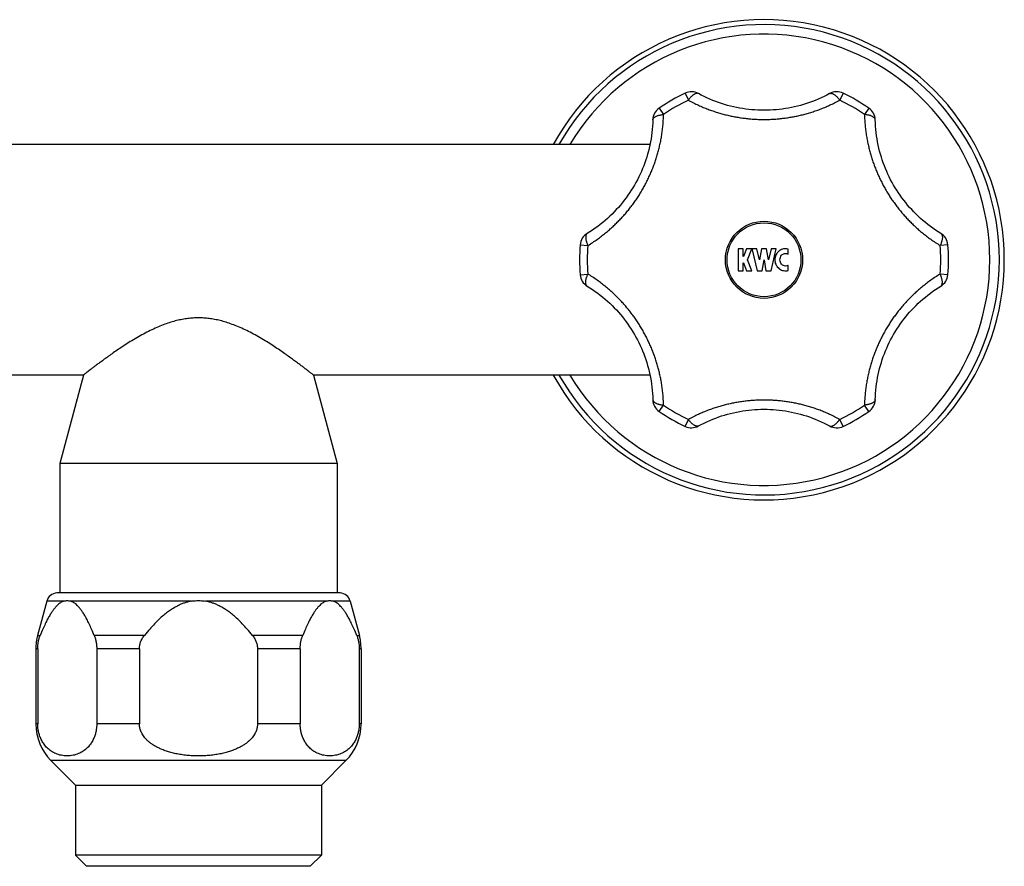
# Model space of a CAD drawing. Header units: millimetres. Extents: x 1367 to 1673, y 818 to 1077.
# Tile 10 of 13: x 1424 to 1491, y 1020 to 1077. Entities that reach past the tile are written whole.
import ezdxf

# ---------------------------------------------------------------- set-up
doc = ezdxf.new("R2010")
doc.units = ezdxf.units.MM
doc.header["$LTSCALE"] = 30.734
doc.layers.get('0').update_dxf_attribs({"linetype": 'CONTINUOUS'})

msp = doc.modelspace()

# ---------------------------------------------------------------- linework, layer by layer
at = {"color": 9, "linetype": 'CONTINUOUS'}
for p, q in [((1468.993, 1072.482), (1469.217, 1072.01)), ((1479.679, 1072.482), (1479.455, 1072.01)), ((1467.245, 1071.472), (1467.541, 1071.043)), ((1481.428, 1071.472), (1481.131, 1071.043)), ((1461.902, 1062.218), (1462.422, 1062.176)), ((1486.771, 1062.218), (1486.25, 1062.176)), ((1461.902, 1060.199), (1462.422, 1060.241)), ((1486.771, 1060.199), (1486.25, 1060.241)), ((1467.245, 1050.945), (1467.541, 1051.374)), ((1481.428, 1050.945), (1481.131, 1051.374)), ((1468.993, 1049.935), (1469.217, 1050.407)), ((1479.679, 1049.935), (1479.455, 1050.407)), ((1426.97, 1038.104), (1425.825, 1038.104)), ((1435.608, 1038.104), (1427.449, 1038.104)), ((1444.724, 1038.104), (1436.565, 1038.104)), ((1446.347, 1038.104), (1445.202, 1038.104)), ((1425.205, 1035.791), (1425.384, 1035.791)), ((1432.435, 1035.791), (1429.035, 1035.791)), ((1443.138, 1035.791), (1439.737, 1035.791)), ((1446.788, 1035.791), (1446.967, 1035.791)), ((1425.213, 1034.885), (1425.086, 1034.885)), ((1432.094, 1034.885), (1429.206, 1034.885)), ((1442.967, 1034.885), (1440.078, 1034.885)), ((1447.086, 1034.885), (1446.959, 1034.885)), ((1425.213, 1029.796), (1425.086, 1029.796)), ((1432.094, 1029.796), (1429.206, 1029.796)), ((1442.967, 1029.796), (1440.078, 1029.796)), ((1447.086, 1029.796), (1446.959, 1029.796)), ((1446.061, 1027.321), (1426.111, 1027.321))]:
    msp.add_line(p, q, dxfattribs=at)
at = {"color": 7, "linetype": 'CONTINUOUS'}
for p, q in [((1466.621, 1069.008), (1405.551, 1069.008)), ((1472.922, 1061.958), (1472.579, 1061.958)), ((1472.579, 1061.958), (1472.579, 1060.458)), ((1472.922, 1061.423), (1472.922, 1061.958)), ((1473.153, 1061.958), (1472.939, 1061.423)), ((1473.522, 1061.958), (1473.153, 1061.958)), ((1473.222, 1061.208), (1473.522, 1061.958)), ((1473.859, 1061.958), (1473.525, 1061.958)), ((1473.525, 1061.958), (1473.525, 1061.883)), ((1473.525, 1061.883), (1473.865, 1060.458)), ((1474.037, 1061.213), (1473.859, 1061.958)), ((1474.165, 1061.958), (1474.037, 1061.213)), ((1474.508, 1061.958), (1474.165, 1061.958)), ((1474.635, 1061.213), (1474.508, 1061.958)), ((1474.813, 1061.958), (1474.635, 1061.213)), ((1474.808, 1060.458), (1475.166, 1061.958)), ((1475.166, 1061.958), (1474.813, 1061.958)), ((1475.968, 1061.592), (1475.968, 1061.937)), ((1472.939, 1061.423), (1472.922, 1061.423)), ((1472.922, 1060.994), (1472.939, 1060.994)), ((1472.922, 1060.458), (1472.922, 1060.994)), ((1472.939, 1060.994), (1473.153, 1060.458)), ((1473.522, 1060.458), (1473.222, 1061.208)), ((1474.208, 1060.458), (1474.336, 1061.208)), ((1474.336, 1061.208), (1474.465, 1060.458)), ((1475.968, 1060.48), (1475.968, 1060.825)), ((1472.579, 1060.458), (1472.922, 1060.458)), ((1473.153, 1060.458), (1473.522, 1060.458)), ((1473.865, 1060.458), (1474.208, 1060.458)), ((1474.465, 1060.458), (1474.808, 1060.458)), ((1428.313, 1053.408), (1405.551, 1053.408)), ((1428.313, 1053.408), (1426.711, 1047.429)), ((1466.621, 1053.408), (1443.859, 1053.408)), ((1443.859, 1053.408), (1445.461, 1047.429)), ((1426.711, 1047.429), (1426.711, 1038.658)), ((1445.461, 1047.429), (1426.711, 1047.429)), ((1445.461, 1047.429), (1445.461, 1038.658)), ((1445.661, 1038.658), (1426.511, 1038.658)), ((1425.825, 1038.104), (1425.205, 1035.791)), ((1446.347, 1038.104), (1446.967, 1035.791)), ((1425.086, 1034.885), (1425.086, 1029.796)), ((1425.213, 1034.885), (1425.213, 1029.796)), ((1429.206, 1034.885), (1429.206, 1029.796)), ((1432.094, 1034.885), (1432.094, 1029.796)), ((1440.078, 1034.885), (1440.078, 1029.796)), ((1442.967, 1034.885), (1442.967, 1029.796)), ((1446.959, 1034.885), (1446.959, 1029.796)), ((1447.086, 1034.885), (1447.086, 1029.796)), ((1426.111, 1027.321), (1427.774, 1025.658)), ((1446.061, 1027.321), (1444.398, 1025.658)), ((1427.774, 1025.658), (1444.398, 1025.658)), ((1427.774, 1025.658), (1427.774, 1020.908)), ((1444.398, 1025.658), (1444.398, 1020.908)), ((1444.398, 1020.908), (1427.774, 1020.908)), ((1428.524, 1020.158), (1427.774, 1020.908)), ((1443.648, 1020.158), (1444.398, 1020.908)), ((1443.648, 1020.158), (1428.524, 1020.158))]:
    msp.add_line(p, q, dxfattribs=at)
for points in [[(1478.771, 1072.455), (1478.589, 1072.359), (1478.394, 1072.261), (1478.198, 1072.168), (1478.001, 1072.08), (1477.803, 1071.997), (1477.604, 1071.92), (1477.403, 1071.847), (1477.202, 1071.779), (1477.001, 1071.716), (1476.798, 1071.658), (1476.595, 1071.604), (1476.391, 1071.556), (1476.187, 1071.512), (1475.983, 1071.473), (1475.778, 1071.438), (1475.572, 1071.408), (1475.367, 1071.383), (1475.161, 1071.362), (1474.955, 1071.346), (1474.748, 1071.335), (1474.542, 1071.328), (1474.336, 1071.326), (1474.129, 1071.328), (1473.923, 1071.335), (1473.717, 1071.346), (1473.511, 1071.362), (1473.305, 1071.383), (1473.099, 1071.408), (1472.894, 1071.438), (1472.689, 1071.473), (1472.484, 1071.512), (1472.28, 1071.556), (1472.076, 1071.605), (1471.873, 1071.658), (1471.671, 1071.716), (1471.469, 1071.779), (1471.268, 1071.847), (1471.068, 1071.92), (1470.869, 1071.998), (1470.67, 1072.081), (1470.473, 1072.168), (1470.277, 1072.261), (1470.082, 1072.359), (1469.902, 1072.455)], [(1466.813, 1070.672), (1466.806, 1070.467), (1466.794, 1070.249), (1466.776, 1070.033), (1466.753, 1069.818), (1466.726, 1069.605), (1466.694, 1069.393), (1466.657, 1069.183), (1466.615, 1068.975), (1466.568, 1068.769), (1466.518, 1068.564), (1466.462, 1068.362), (1466.402, 1068.161), (1466.338, 1067.962), (1466.27, 1067.765), (1466.197, 1067.571), (1466.121, 1067.378), (1466.04, 1067.187), (1465.955, 1066.999), (1465.865, 1066.812), (1465.772, 1066.628), (1465.675, 1066.446), (1465.574, 1066.266), (1465.469, 1066.089), (1465.36, 1065.914), (1465.247, 1065.741), (1465.13, 1065.571), (1465.009, 1065.403), (1464.885, 1065.237), (1464.756, 1065.075), (1464.624, 1064.914), (1464.487, 1064.757), (1464.347, 1064.602), (1464.203, 1064.45), (1464.056, 1064.301), (1463.904, 1064.155), (1463.748, 1064.011), (1463.589, 1063.871), (1463.426, 1063.734), (1463.259, 1063.6), (1463.088, 1063.47), (1462.913, 1063.343), (1462.735, 1063.22), (1462.552, 1063.1), (1462.379, 1062.992)], [(1486.294, 1062.992), (1486.119, 1063.101), (1485.937, 1063.22), (1485.758, 1063.344), (1485.584, 1063.471), (1485.413, 1063.601), (1485.246, 1063.735), (1485.083, 1063.872), (1484.923, 1064.012), (1484.768, 1064.155), (1484.616, 1064.302), (1484.468, 1064.451), (1484.324, 1064.603), (1484.184, 1064.758), (1484.048, 1064.915), (1483.916, 1065.075), (1483.787, 1065.238), (1483.663, 1065.403), (1483.542, 1065.571), (1483.425, 1065.742), (1483.312, 1065.914), (1483.203, 1066.089), (1483.098, 1066.267), (1482.997, 1066.447), (1482.9, 1066.629), (1482.807, 1066.813), (1482.717, 1066.999), (1482.632, 1067.188), (1482.551, 1067.379), (1482.475, 1067.572), (1482.402, 1067.766), (1482.334, 1067.963), (1482.27, 1068.162), (1482.21, 1068.363), (1482.155, 1068.565), (1482.104, 1068.77), (1482.057, 1068.976), (1482.016, 1069.184), (1481.979, 1069.394), (1481.946, 1069.606), (1481.919, 1069.819), (1481.896, 1070.034), (1481.879, 1070.25), (1481.866, 1070.468), (1481.859, 1070.672)], [(1462.379, 1059.425), (1462.553, 1059.316), (1462.736, 1059.197), (1462.914, 1059.073), (1463.089, 1058.946), (1463.26, 1058.816), (1463.427, 1058.682), (1463.59, 1058.545), (1463.749, 1058.405), (1463.905, 1058.262), (1464.056, 1058.115), (1464.204, 1057.966), (1464.348, 1057.814), (1464.488, 1057.659), (1464.624, 1057.502), (1464.757, 1057.342), (1464.885, 1057.179), (1465.01, 1057.013), (1465.13, 1056.846), (1465.247, 1056.675), (1465.36, 1056.503), (1465.469, 1056.327), (1465.574, 1056.15), (1465.676, 1055.97), (1465.773, 1055.788), (1465.866, 1055.604), (1465.955, 1055.417), (1466.04, 1055.229), (1466.121, 1055.038), (1466.198, 1054.845), (1466.27, 1054.65), (1466.339, 1054.454), (1466.403, 1054.255), (1466.463, 1054.054), (1466.518, 1053.851), (1466.569, 1053.647), (1466.615, 1053.441), (1466.657, 1053.232), (1466.694, 1053.023), (1466.726, 1052.811), (1466.754, 1052.598), (1466.776, 1052.383), (1466.794, 1052.167), (1466.806, 1051.949), (1466.813, 1051.745)], [(1481.859, 1051.745), (1481.866, 1051.95), (1481.879, 1052.168), (1481.896, 1052.384), (1481.919, 1052.599), (1481.947, 1052.812), (1481.979, 1053.024), (1482.016, 1053.234), (1482.058, 1053.442), (1482.104, 1053.648), (1482.155, 1053.853), (1482.21, 1054.055), (1482.27, 1054.256), (1482.334, 1054.455), (1482.402, 1054.652), (1482.475, 1054.846), (1482.552, 1055.039), (1482.633, 1055.23), (1482.718, 1055.418), (1482.807, 1055.605), (1482.9, 1055.789), (1482.997, 1055.971), (1483.098, 1056.151), (1483.204, 1056.328), (1483.313, 1056.503), (1483.426, 1056.676), (1483.542, 1056.846), (1483.663, 1057.014), (1483.788, 1057.179), (1483.916, 1057.342), (1484.049, 1057.502), (1484.185, 1057.66), (1484.325, 1057.815), (1484.469, 1057.967), (1484.617, 1058.116), (1484.768, 1058.262), (1484.924, 1058.406), (1485.083, 1058.546), (1485.247, 1058.683), (1485.414, 1058.817), (1485.585, 1058.947), (1485.759, 1059.074), (1485.938, 1059.197), (1486.12, 1059.317), (1486.294, 1059.425)], [(1469.902, 1049.961), (1470.083, 1050.058), (1470.278, 1050.156), (1470.474, 1050.249), (1470.671, 1050.337), (1470.87, 1050.419), (1471.069, 1050.497), (1471.269, 1050.57), (1471.47, 1050.638), (1471.672, 1050.701), (1471.874, 1050.759), (1472.077, 1050.812), (1472.281, 1050.861), (1472.485, 1050.905), (1472.69, 1050.944), (1472.895, 1050.979), (1473.1, 1051.009), (1473.306, 1051.034), (1473.512, 1051.055), (1473.718, 1051.071), (1473.924, 1051.082), (1474.13, 1051.089), (1474.337, 1051.091), (1474.543, 1051.089), (1474.749, 1051.082), (1474.956, 1051.071), (1475.162, 1051.054), (1475.368, 1051.034), (1475.573, 1051.009), (1475.779, 1050.979), (1475.984, 1050.944), (1476.188, 1050.905), (1476.392, 1050.861), (1476.596, 1050.812), (1476.799, 1050.759), (1477.002, 1050.701), (1477.203, 1050.638), (1477.404, 1050.57), (1477.605, 1050.497), (1477.804, 1050.419), (1478.002, 1050.336), (1478.199, 1050.248), (1478.395, 1050.156), (1478.59, 1050.058), (1478.771, 1049.961)]]:
    msp.add_lwpolyline(points, dxfattribs=at)
at = {"color": 9, "linetype": 'CONTINUOUS'}
msp.add_circle((1474.336, 1061.208), 2.61, dxfattribs=at)
at = {"color": 7, "linetype": 'CONTINUOUS'}
msp.add_circle((1474.336, 1061.208), 2.5, dxfattribs=at)
for centre, radius, start, end in [((1474.336, 1061.208), 16.25, 208.68764, 151.31236), ((1474.336, 1061.208), 12.475, 115.3574, 124.6426), ((1469.422, 1071.578), 1, 61.31918, 115.35741), ((1479.251, 1071.578), 1, 64.64259, 118.68081), ((1474.336, 1061.208), 12.475, 55.3574, 64.6426), ((1467.813, 1070.649), 1, 124.6426, 178.6808), ((1480.859, 1070.649), 1, 1.31921, 55.3574), ((1462.899, 1062.137), 1, 121.31918, 175.35741), ((1485.774, 1062.137), 1, 4.6426, 58.68079), ((1474.336, 1061.208), 12.475, 175.3574, 184.6426), ((1474.336, 1061.208), 12.475, 355.3574, 4.6426), ((1462.899, 1060.28), 1, 184.6426, 238.68079), ((1475.797, 1061.165), 0.706, 258.51665, 284.05717), ((1485.774, 1060.28), 1, 301.31918, 355.35741), ((1467.813, 1051.768), 1, 181.31921, 235.3574), ((1480.859, 1051.768), 1, 304.6426, 358.6808), ((1474.336, 1061.208), 12.475, 235.3574, 244.6426), ((1474.336, 1061.208), 12.475, 295.3574, 304.6426), ((1469.422, 1050.839), 1, 244.64259, 298.68081), ((1479.251, 1050.839), 1, 241.31918, 295.35741), ((1426.55, 1037.909), 0.75, 92.92502, 165), ((1445.623, 1037.909), 0.75, 15, 87.07498), ((1428.586, 1034.885), 3.5, 165, 180), ((1443.586, 1034.885), 3.5, 0, 15), ((1428.586, 1029.796), 3.5, 180, 225), ((1443.586, 1029.796), 3.5, 315, 360)]:
    msp.add_arc(centre, radius, start, end, dxfattribs=at)
at = {"color": 9, "linetype": 'CONTINUOUS'}
for radius, start, end in [(15.914, 209.35221, 150.64779), (15.271, 210.71778, 149.28222), (11.953, 115.35739, 124.64261), (11.953, 55.35739, 64.64261), (11.953, 175.35739, 184.64261), (11.953, 355.35739, 4.64261), (11.953, 235.35739, 244.64261), (11.953, 295.35739, 304.64261)]:
    msp.add_arc((1474.336, 1061.208), radius, start, end, dxfattribs=at)
for points, knots in [([(1469.902, 1072.455), (1469.894, 1072.46), (1469.872, 1072.469), (1469.834, 1072.477), (1469.788, 1072.477), (1469.738, 1072.467), (1469.685, 1072.447), (1469.63, 1072.419), (1469.572, 1072.383), (1469.513, 1072.338), (1469.453, 1072.286), (1469.393, 1072.226), (1469.333, 1072.16), (1469.274, 1072.087), (1469.236, 1072.036), (1469.217, 1072.01)], [0, 0, 0, 0, 0.03155, 0.080159, 0.132581, 0.190425, 0.254691, 0.325864, 0.404076, 0.489184, 0.580823, 0.678451, 0.78139, 0.888858, 1, 1, 1, 1]), ([(1478.771, 1072.455), (1478.779, 1072.46), (1478.8, 1072.469), (1478.838, 1072.477), (1478.885, 1072.477), (1478.935, 1072.467), (1478.987, 1072.447), (1479.043, 1072.419), (1479.1, 1072.383), (1479.159, 1072.338), (1479.219, 1072.286), (1479.28, 1072.226), (1479.34, 1072.16), (1479.399, 1072.087), (1479.437, 1072.036), (1479.455, 1072.01)], [0, 0, 0, 0, 0.031549, 0.080158, 0.132581, 0.190425, 0.254691, 0.325864, 0.404075, 0.489183, 0.580823, 0.678451, 0.781389, 0.888858, 1, 1, 1, 1]), ([(1469.217, 1072.01), (1469.331, 1071.948), (1469.556, 1071.83), (1469.894, 1071.669), (1470.224, 1071.525), (1470.547, 1071.396), (1470.865, 1071.282), (1471.179, 1071.18), (1471.49, 1071.089), (1471.801, 1071.008), (1472.112, 1070.937), (1472.424, 1070.876), (1472.738, 1070.824), (1473.054, 1070.781), (1473.372, 1070.747), (1473.692, 1070.723), (1474.014, 1070.709), (1474.336, 1070.704), (1474.658, 1070.709), (1474.98, 1070.723), (1475.3, 1070.747), (1475.618, 1070.781), (1475.934, 1070.824), (1476.248, 1070.876), (1476.56, 1070.937), (1476.871, 1071.008), (1477.182, 1071.089), (1477.494, 1071.18), (1477.808, 1071.282), (1478.126, 1071.396), (1478.449, 1071.525), (1478.779, 1071.669), (1479.116, 1071.83), (1479.342, 1071.948), (1479.455, 1072.01)], [0, 0, 0, 0, 0.036474, 0.071449, 0.105087, 0.137582, 0.169152, 0.200011, 0.230354, 0.260382, 0.290228, 0.319997, 0.349781, 0.379628, 0.409584, 0.439649, 0.469798, 0.5, 0.530202, 0.560351, 0.590416, 0.620372, 0.650219, 0.680003, 0.709772, 0.739617, 0.769646, 0.799989, 0.830848, 0.862417, 0.894913, 0.928551, 0.963526, 1, 1, 1, 1]), ([(1462.422, 1062.176), (1462.534, 1062.244), (1462.75, 1062.381), (1463.06, 1062.594), (1463.349, 1062.807), (1463.621, 1063.023), (1463.879, 1063.24), (1464.124, 1063.461), (1464.358, 1063.686), (1464.584, 1063.914), (1464.8, 1064.148), (1465.009, 1064.388), (1465.211, 1064.633), (1465.406, 1064.885), (1465.594, 1065.144), (1465.775, 1065.409), (1465.948, 1065.68), (1466.113, 1065.956), (1466.27, 1066.237), (1466.418, 1066.523), (1466.557, 1066.812), (1466.687, 1067.104), (1466.808, 1067.398), (1466.919, 1067.696), (1467.022, 1067.997), (1467.117, 1068.302), (1467.202, 1068.611), (1467.279, 1068.926), (1467.348, 1069.249), (1467.407, 1069.581), (1467.458, 1069.924), (1467.498, 1070.282), (1467.528, 1070.656), (1467.538, 1070.912), (1467.541, 1071.043)], [0, 0, 0, 0, 0.036843, 0.071891, 0.105474, 0.137895, 0.169409, 0.20024, 0.23058, 0.260592, 0.290415, 0.320164, 0.34992, 0.379751, 0.40968, 0.439717, 0.46984, 0.500006, 0.530174, 0.560294, 0.590324, 0.620254, 0.650079, 0.679835, 0.709583, 0.739404, 0.769417, 0.799755, 0.830588, 0.862103, 0.894524, 0.928108, 0.963156, 1, 1, 1, 1]), ([(1466.813, 1070.672), (1466.813, 1070.682), (1466.816, 1070.705), (1466.828, 1070.742), (1466.852, 1070.782), (1466.886, 1070.82), (1466.929, 1070.856), (1466.981, 1070.89), (1467.041, 1070.922), (1467.109, 1070.95), (1467.185, 1070.976), (1467.267, 1070.998), (1467.354, 1071.017), (1467.446, 1071.032), (1467.509, 1071.04), (1467.541, 1071.043)], [0, 0, 0, 0, 0.031549, 0.080158, 0.13258, 0.190425, 0.254691, 0.325864, 0.404075, 0.489183, 0.580823, 0.678451, 0.78139, 0.888858, 1, 1, 1, 1]), ([(1481.131, 1071.043), (1481.134, 1070.912), (1481.145, 1070.656), (1481.174, 1070.282), (1481.215, 1069.924), (1481.265, 1069.581), (1481.325, 1069.249), (1481.393, 1068.926), (1481.47, 1068.611), (1481.556, 1068.302), (1481.65, 1067.997), (1481.753, 1067.696), (1481.865, 1067.399), (1481.986, 1067.104), (1482.116, 1066.812), (1482.255, 1066.523), (1482.403, 1066.238), (1482.559, 1065.956), (1482.725, 1065.68), (1482.898, 1065.409), (1483.079, 1065.144), (1483.266, 1064.885), (1483.461, 1064.633), (1483.663, 1064.388), (1483.872, 1064.148), (1484.089, 1063.914), (1484.314, 1063.685), (1484.549, 1063.461), (1484.794, 1063.24), (1485.052, 1063.023), (1485.324, 1062.807), (1485.613, 1062.594), (1485.922, 1062.381), (1486.139, 1062.244), (1486.25, 1062.176)], [0, 0, 0, 0, 0.036833, 0.071875, 0.105456, 0.137872, 0.169386, 0.200218, 0.230555, 0.260568, 0.29039, 0.320138, 0.349897, 0.379723, 0.409656, 0.439691, 0.469814, 0.499988, 0.530161, 0.560287, 0.590331, 0.620263, 0.650098, 0.679859, 0.709608, 0.739434, 0.769446, 0.799786, 0.830615, 0.862127, 0.894545, 0.928122, 0.963164, 1, 1, 1, 1]), ([(1481.859, 1070.672), (1481.859, 1070.682), (1481.856, 1070.705), (1481.844, 1070.742), (1481.82, 1070.782), (1481.787, 1070.82), (1481.744, 1070.856), (1481.692, 1070.89), (1481.631, 1070.922), (1481.563, 1070.95), (1481.488, 1070.976), (1481.406, 1070.998), (1481.319, 1071.017), (1481.226, 1071.032), (1481.163, 1071.04), (1481.131, 1071.043)], [0, 0, 0, 0, 0.031549, 0.080158, 0.132581, 0.190425, 0.254691, 0.325864, 0.404075, 0.489183, 0.580823, 0.678451, 0.78139, 0.888858, 1, 1, 1, 1]), ([(1462.379, 1062.992), (1462.371, 1062.987), (1462.352, 1062.973), (1462.326, 1062.944), (1462.304, 1062.903), (1462.287, 1062.855), (1462.277, 1062.8), (1462.274, 1062.738), (1462.277, 1062.67), (1462.286, 1062.596), (1462.301, 1062.518), (1462.323, 1062.436), (1462.35, 1062.351), (1462.383, 1062.264), (1462.409, 1062.205), (1462.422, 1062.176)], [0, 0, 0, 0, 0.03155, 0.080159, 0.132581, 0.190425, 0.254691, 0.325864, 0.404076, 0.489184, 0.580823, 0.678451, 0.78139, 0.888858, 1, 1, 1, 1]), ([(1486.294, 1062.992), (1486.302, 1062.987), (1486.32, 1062.973), (1486.346, 1062.944), (1486.369, 1062.903), (1486.385, 1062.855), (1486.395, 1062.8), (1486.399, 1062.738), (1486.396, 1062.67), (1486.386, 1062.596), (1486.371, 1062.518), (1486.349, 1062.436), (1486.322, 1062.351), (1486.289, 1062.264), (1486.264, 1062.205), (1486.25, 1062.176)], [0, 0, 0, 0, 0.031549, 0.080158, 0.13258, 0.190424, 0.25469, 0.325864, 0.404075, 0.489183, 0.580822, 0.678451, 0.78139, 0.888858, 1, 1, 1, 1]), ([(1462.379, 1059.425), (1462.371, 1059.43), (1462.352, 1059.444), (1462.326, 1059.473), (1462.304, 1059.513), (1462.287, 1059.562), (1462.277, 1059.617), (1462.274, 1059.679), (1462.277, 1059.747), (1462.286, 1059.821), (1462.301, 1059.899), (1462.323, 1059.981), (1462.35, 1060.066), (1462.383, 1060.153), (1462.409, 1060.212), (1462.422, 1060.241)], [0, 0, 0, 0, 0.031549, 0.080158, 0.13258, 0.190424, 0.25469, 0.325864, 0.404075, 0.489183, 0.580822, 0.678451, 0.78139, 0.888858, 1, 1, 1, 1]), ([(1467.541, 1051.374), (1467.538, 1051.505), (1467.528, 1051.761), (1467.498, 1052.135), (1467.458, 1052.492), (1467.407, 1052.836), (1467.348, 1053.168), (1467.279, 1053.49), (1467.202, 1053.806), (1467.117, 1054.115), (1467.022, 1054.42), (1466.92, 1054.721), (1466.808, 1055.018), (1466.687, 1055.313), (1466.557, 1055.605), (1466.418, 1055.894), (1466.27, 1056.179), (1466.113, 1056.461), (1465.948, 1056.737), (1465.775, 1057.008), (1465.594, 1057.273), (1465.406, 1057.532), (1465.211, 1057.784), (1465.009, 1058.029), (1464.8, 1058.269), (1464.583, 1058.503), (1464.358, 1058.732), (1464.124, 1058.956), (1463.879, 1059.177), (1463.621, 1059.394), (1463.349, 1059.61), (1463.059, 1059.823), (1462.75, 1060.036), (1462.534, 1060.173), (1462.422, 1060.241)], [0, 0, 0, 0, 0.036833, 0.071875, 0.105456, 0.137872, 0.169386, 0.200218, 0.230555, 0.260568, 0.29039, 0.320138, 0.349897, 0.379723, 0.409656, 0.439691, 0.469814, 0.499988, 0.530161, 0.560287, 0.590331, 0.620263, 0.650098, 0.679859, 0.709608, 0.739434, 0.769446, 0.799786, 0.830615, 0.862127, 0.894545, 0.928122, 0.963164, 1, 1, 1, 1]), ([(1486.25, 1060.241), (1486.138, 1060.173), (1485.922, 1060.036), (1485.613, 1059.823), (1485.324, 1059.61), (1485.051, 1059.394), (1484.794, 1059.176), (1484.548, 1058.956), (1484.314, 1058.731), (1484.089, 1058.503), (1483.872, 1058.269), (1483.663, 1058.029), (1483.461, 1057.783), (1483.266, 1057.531), (1483.078, 1057.273), (1482.898, 1057.008), (1482.725, 1056.737), (1482.56, 1056.461), (1482.403, 1056.179), (1482.255, 1055.894), (1482.116, 1055.605), (1481.986, 1055.313), (1481.865, 1055.018), (1481.753, 1054.721), (1481.65, 1054.42), (1481.556, 1054.115), (1481.47, 1053.806), (1481.393, 1053.491), (1481.325, 1053.168), (1481.265, 1052.836), (1481.215, 1052.493), (1481.174, 1052.135), (1481.145, 1051.761), (1481.134, 1051.505), (1481.131, 1051.374)], [0, 0, 0, 0, 0.036843, 0.071891, 0.105474, 0.137895, 0.169409, 0.20024, 0.23058, 0.260592, 0.290415, 0.320164, 0.34992, 0.379751, 0.40968, 0.439717, 0.46984, 0.500006, 0.530174, 0.560294, 0.590324, 0.620254, 0.650079, 0.679835, 0.709583, 0.739404, 0.769417, 0.799755, 0.830588, 0.862103, 0.894524, 0.928108, 0.963156, 1, 1, 1, 1]), ([(1486.294, 1059.425), (1486.302, 1059.43), (1486.32, 1059.444), (1486.346, 1059.473), (1486.369, 1059.513), (1486.385, 1059.562), (1486.395, 1059.617), (1486.399, 1059.679), (1486.396, 1059.747), (1486.386, 1059.821), (1486.371, 1059.899), (1486.349, 1059.981), (1486.322, 1060.066), (1486.289, 1060.153), (1486.264, 1060.212), (1486.25, 1060.241)], [0, 0, 0, 0, 0.03155, 0.080159, 0.132581, 0.190425, 0.254691, 0.325864, 0.404076, 0.489184, 0.580823, 0.678451, 0.78139, 0.888858, 1, 1, 1, 1]), ([(1466.813, 1051.744), (1466.813, 1051.735), (1466.816, 1051.712), (1466.828, 1051.675), (1466.852, 1051.635), (1466.886, 1051.597), (1466.929, 1051.561), (1466.981, 1051.527), (1467.041, 1051.495), (1467.109, 1051.467), (1467.185, 1051.441), (1467.267, 1051.418), (1467.354, 1051.4), (1467.446, 1051.384), (1467.509, 1051.377), (1467.541, 1051.374)], [0, 0, 0, 0, 0.031549, 0.080158, 0.132581, 0.190425, 0.254691, 0.325864, 0.404075, 0.489183, 0.580823, 0.678451, 0.78139, 0.888858, 1, 1, 1, 1]), ([(1479.455, 1050.407), (1479.342, 1050.469), (1479.116, 1050.587), (1478.779, 1050.748), (1478.449, 1050.892), (1478.126, 1051.021), (1477.808, 1051.135), (1477.494, 1051.237), (1477.182, 1051.328), (1476.871, 1051.409), (1476.56, 1051.48), (1476.248, 1051.541), (1475.934, 1051.593), (1475.618, 1051.636), (1475.3, 1051.67), (1474.98, 1051.694), (1474.658, 1051.708), (1474.336, 1051.713), (1474.014, 1051.708), (1473.692, 1051.694), (1473.372, 1051.67), (1473.054, 1051.636), (1472.738, 1051.593), (1472.424, 1051.541), (1472.112, 1051.48), (1471.801, 1051.409), (1471.49, 1051.328), (1471.179, 1051.237), (1470.865, 1051.135), (1470.547, 1051.021), (1470.224, 1050.892), (1469.894, 1050.748), (1469.556, 1050.587), (1469.331, 1050.469), (1469.217, 1050.407)], [0, 0, 0, 0, 0.036474, 0.071449, 0.105087, 0.137582, 0.169152, 0.200011, 0.230354, 0.260382, 0.290228, 0.319997, 0.349781, 0.379628, 0.409584, 0.439649, 0.469798, 0.5, 0.530202, 0.560351, 0.590416, 0.620372, 0.650219, 0.680003, 0.709772, 0.739617, 0.769646, 0.799989, 0.830848, 0.862417, 0.894913, 0.928551, 0.963526, 1, 1, 1, 1]), ([(1481.859, 1051.744), (1481.859, 1051.735), (1481.856, 1051.712), (1481.844, 1051.675), (1481.82, 1051.635), (1481.787, 1051.597), (1481.744, 1051.561), (1481.692, 1051.527), (1481.631, 1051.495), (1481.563, 1051.467), (1481.488, 1051.441), (1481.406, 1051.418), (1481.319, 1051.4), (1481.226, 1051.384), (1481.163, 1051.377), (1481.131, 1051.374)], [0, 0, 0, 0, 0.031549, 0.080158, 0.13258, 0.190425, 0.254691, 0.325864, 0.404075, 0.489183, 0.580823, 0.678451, 0.78139, 0.888858, 1, 1, 1, 1]), ([(1469.902, 1049.961), (1469.894, 1049.957), (1469.872, 1049.948), (1469.834, 1049.94), (1469.788, 1049.94), (1469.738, 1049.95), (1469.685, 1049.969), (1469.63, 1049.997), (1469.572, 1050.034), (1469.513, 1050.079), (1469.453, 1050.131), (1469.393, 1050.191), (1469.333, 1050.257), (1469.274, 1050.329), (1469.236, 1050.38), (1469.217, 1050.407)], [0, 0, 0, 0, 0.031549, 0.080158, 0.132581, 0.190425, 0.254691, 0.325864, 0.404075, 0.489183, 0.580823, 0.678451, 0.781389, 0.888858, 1, 1, 1, 1]), ([(1478.771, 1049.961), (1478.779, 1049.957), (1478.8, 1049.948), (1478.838, 1049.94), (1478.885, 1049.94), (1478.935, 1049.95), (1478.987, 1049.969), (1479.043, 1049.997), (1479.1, 1050.034), (1479.159, 1050.079), (1479.219, 1050.131), (1479.28, 1050.191), (1479.34, 1050.257), (1479.399, 1050.329), (1479.437, 1050.38), (1479.455, 1050.407)], [0, 0, 0, 0, 0.03155, 0.080159, 0.132581, 0.190425, 0.254691, 0.325864, 0.404076, 0.489184, 0.580823, 0.678451, 0.78139, 0.888858, 1, 1, 1, 1])]:
    msp.add_open_spline(points, degree=3, knots=knots, dxfattribs=at)
at = {"color": 7, "linetype": 'CONTINUOUS'}
for points, knots in [([(1475.968, 1061.937), (1475.912, 1061.951), (1475.759, 1061.97), (1475.511, 1061.919), (1475.268, 1061.753), (1475.106, 1061.503), (1475.049, 1061.208), (1475.106, 1060.914), (1475.268, 1060.664), (1475.471, 1060.525), (1475.609, 1060.482), (1475.656, 1060.473)], [0, 0, 0, 0, 0.074662, 0.197949, 0.321236, 0.444522, 0.567809, 0.691096, 0.814382, 0.937669, 1, 1, 1, 1]), ([(1475.968, 1060.825), (1475.96, 1060.82), (1475.906, 1060.793), (1475.797, 1060.769), (1475.645, 1060.802), (1475.517, 1060.897), (1475.431, 1061.04), (1475.401, 1061.208), (1475.431, 1061.377), (1475.512, 1061.512), (1475.59, 1061.573), (1475.628, 1061.594)], [0, 0, 0, 0, 0.021734, 0.14637, 0.271006, 0.395642, 0.520278, 0.644914, 0.769549, 0.894185, 1, 1, 1, 1]), ([(1475.628, 1061.594), (1475.635, 1061.598), (1475.688, 1061.624), (1475.797, 1061.648), (1475.906, 1061.624), (1475.96, 1061.597), (1475.968, 1061.592)], [0, 0, 0, 0, 0.064939, 0.494974, 0.925009, 1, 1, 1, 1]), ([(1443.859, 1053.408), (1443.856, 1053.411), (1443.842, 1053.422), (1443.812, 1053.445), (1443.762, 1053.485), (1443.69, 1053.541), (1443.597, 1053.613), (1443.481, 1053.703), (1443.341, 1053.811), (1443.177, 1053.937), (1442.985, 1054.082), (1442.765, 1054.247), (1442.515, 1054.431), (1442.233, 1054.636), (1441.92, 1054.858), (1441.576, 1055.096), (1441.201, 1055.346), (1440.797, 1055.606), (1440.368, 1055.868), (1439.922, 1056.122), (1439.471, 1056.361), (1439.024, 1056.575), (1438.588, 1056.76), (1438.167, 1056.915), (1437.762, 1057.041), (1437.373, 1057.138), (1436.996, 1057.208), (1436.629, 1057.255), (1436.266, 1057.277), (1435.906, 1057.277), (1435.544, 1057.255), (1435.176, 1057.208), (1434.8, 1057.138), (1434.41, 1057.041), (1434.006, 1056.916), (1433.585, 1056.76), (1433.149, 1056.575), (1432.702, 1056.361), (1432.251, 1056.123), (1431.805, 1055.868), (1431.375, 1055.606), (1430.971, 1055.346), (1430.596, 1055.096), (1430.252, 1054.858), (1429.939, 1054.635), (1429.658, 1054.431), (1429.408, 1054.247), (1429.188, 1054.082), (1428.996, 1053.937), (1428.831, 1053.811), (1428.691, 1053.703), (1428.575, 1053.613), (1428.482, 1053.541), (1428.411, 1053.485), (1428.36, 1053.445), (1428.33, 1053.422), (1428.317, 1053.411), (1428.313, 1053.408)], [0, 0, 0, 0, 0.000716, 0.002876, 0.006501, 0.011619, 0.018293, 0.026566, 0.036505, 0.048237, 0.061819, 0.077329, 0.094893, 0.114583, 0.136344, 0.160067, 0.185636, 0.212901, 0.241632, 0.271003, 0.300075, 0.328257, 0.355104, 0.380482, 0.404376, 0.426989, 0.44856, 0.469427, 0.489864, 0.510129, 0.530566, 0.551433, 0.573003, 0.595616, 0.619509, 0.644886, 0.671735, 0.69992, 0.728995, 0.758364, 0.787095, 0.814363, 0.839935, 0.863661, 0.885422, 0.905112, 0.922676, 0.938185, 0.951766, 0.963498, 0.973436, 0.981708, 0.988381, 0.9935, 0.997124, 0.999284, 1, 1, 1, 1]), ([(1426.97, 1038.104), (1426.998, 1038.113), (1427.06, 1038.129), (1427.158, 1038.142), (1427.261, 1038.142), (1427.359, 1038.129), (1427.421, 1038.113), (1427.449, 1038.104)], [0, 0, 0, 0, 0.183996, 0.390036, 0.609964, 0.816004, 1, 1, 1, 1]), ([(1435.608, 1038.104), (1435.665, 1038.113), (1435.788, 1038.13), (1435.984, 1038.142), (1436.188, 1038.142), (1436.384, 1038.13), (1436.508, 1038.113), (1436.565, 1038.104)], [0, 0, 0, 0, 0.18147, 0.388711, 0.611289, 0.81853, 1, 1, 1, 1]), ([(1444.724, 1038.104), (1444.752, 1038.113), (1444.813, 1038.129), (1444.912, 1038.142), (1445.014, 1038.142), (1445.113, 1038.129), (1445.174, 1038.113), (1445.202, 1038.104)], [0, 0, 0, 0, 0.183996, 0.390036, 0.609964, 0.816004, 1, 1, 1, 1]), ([(1426.97, 1038.104), (1426.934, 1038.091), (1426.861, 1038.06), (1426.753, 1037.997), (1426.642, 1037.915), (1426.528, 1037.812), (1426.409, 1037.685), (1426.286, 1037.532), (1426.156, 1037.349), (1426.018, 1037.13), (1425.873, 1036.871), (1425.718, 1036.563), (1425.551, 1036.199), (1425.441, 1035.934), (1425.384, 1035.791)], [0, 0, 0, 0, 0.039824, 0.082975, 0.130524, 0.183701, 0.243588, 0.311627, 0.389333, 0.478574, 0.58144, 0.700544, 0.838965, 1, 1, 1, 1]), ([(1429.035, 1035.791), (1428.978, 1035.934), (1428.868, 1036.199), (1428.701, 1036.563), (1428.546, 1036.871), (1428.401, 1037.13), (1428.263, 1037.349), (1428.133, 1037.532), (1428.01, 1037.685), (1427.891, 1037.812), (1427.777, 1037.915), (1427.666, 1037.997), (1427.558, 1038.06), (1427.485, 1038.091), (1427.449, 1038.104)], [0, 0, 0, 0, 0.161039, 0.299458, 0.41856, 0.521425, 0.610664, 0.68837, 0.756407, 0.816296, 0.869472, 0.917021, 0.960173, 1, 1, 1, 1]), ([(1435.608, 1038.104), (1435.537, 1038.091), (1435.394, 1038.061), (1435.179, 1037.998), (1434.957, 1037.917), (1434.729, 1037.814), (1434.492, 1037.689), (1434.244, 1037.536), (1433.984, 1037.353), (1433.709, 1037.135), (1433.418, 1036.875), (1433.107, 1036.568), (1432.774, 1036.204), (1432.551, 1035.936), (1432.435, 1035.791)], [0, 0, 0, 0, 0.053633, 0.109288, 0.167721, 0.229864, 0.296457, 0.368608, 0.447446, 0.534393, 0.631009, 0.739265, 0.861459, 1, 1, 1, 1]), ([(1439.737, 1035.791), (1439.621, 1035.936), (1439.398, 1036.204), (1439.065, 1036.568), (1438.755, 1036.875), (1438.463, 1037.135), (1438.189, 1037.353), (1437.928, 1037.536), (1437.681, 1037.689), (1437.444, 1037.814), (1437.215, 1037.917), (1436.994, 1037.998), (1436.779, 1038.061), (1436.636, 1038.091), (1436.565, 1038.104)], [0, 0, 0, 0, 0.138544, 0.260737, 0.368991, 0.465606, 0.552551, 0.631388, 0.703538, 0.770132, 0.832275, 0.890707, 0.946363, 1, 1, 1, 1]), ([(1444.724, 1038.104), (1444.688, 1038.091), (1444.615, 1038.06), (1444.506, 1037.997), (1444.396, 1037.915), (1444.281, 1037.812), (1444.163, 1037.685), (1444.039, 1037.532), (1443.909, 1037.349), (1443.772, 1037.13), (1443.626, 1036.871), (1443.471, 1036.563), (1443.305, 1036.199), (1443.195, 1035.934), (1443.138, 1035.791)], [0, 0, 0, 0, 0.039824, 0.082975, 0.130524, 0.183701, 0.243588, 0.311627, 0.389333, 0.478574, 0.58144, 0.700544, 0.838965, 1, 1, 1, 1]), ([(1446.788, 1035.791), (1446.731, 1035.934), (1446.621, 1036.199), (1446.455, 1036.563), (1446.3, 1036.871), (1446.154, 1037.13), (1446.017, 1037.349), (1445.887, 1037.532), (1445.763, 1037.685), (1445.645, 1037.812), (1445.53, 1037.915), (1445.42, 1037.997), (1445.311, 1038.06), (1445.238, 1038.091), (1445.202, 1038.104)], [0, 0, 0, 0, 0.161039, 0.299458, 0.41856, 0.521425, 0.610664, 0.68837, 0.756407, 0.816296, 0.869472, 0.917021, 0.960173, 1, 1, 1, 1]), ([(1425.213, 1034.885), (1425.213, 1034.922), (1425.215, 1034.997), (1425.222, 1035.108), (1425.235, 1035.22), (1425.252, 1035.333), (1425.276, 1035.446), (1425.305, 1035.561), (1425.341, 1035.676), (1425.369, 1035.753), (1425.384, 1035.791)], [0, 0, 0, 0, 0.119685, 0.239878, 0.361103, 0.483883, 0.608599, 0.735913, 0.866213, 1, 1, 1, 1]), ([(1429.035, 1035.791), (1429.05, 1035.753), (1429.078, 1035.676), (1429.114, 1035.561), (1429.143, 1035.446), (1429.167, 1035.333), (1429.184, 1035.22), (1429.197, 1035.108), (1429.204, 1034.997), (1429.206, 1034.922), (1429.206, 1034.885)], [0, 0, 0, 0, 0.133787, 0.264087, 0.391401, 0.516117, 0.638897, 0.760122, 0.880315, 1, 1, 1, 1]), ([(1432.094, 1034.885), (1432.094, 1034.922), (1432.097, 1034.997), (1432.112, 1035.109), (1432.137, 1035.221), (1432.172, 1035.334), (1432.219, 1035.448), (1432.278, 1035.562), (1432.35, 1035.678), (1432.405, 1035.754), (1432.435, 1035.791)], [0, 0, 0, 0, 0.112555, 0.226235, 0.342202, 0.461659, 0.58573, 0.715899, 0.853476, 1, 1, 1, 1]), ([(1439.737, 1035.791), (1439.767, 1035.754), (1439.823, 1035.678), (1439.895, 1035.562), (1439.953, 1035.448), (1440, 1035.334), (1440.036, 1035.221), (1440.06, 1035.109), (1440.075, 1034.997), (1440.078, 1034.922), (1440.078, 1034.885)], [0, 0, 0, 0, 0.146524, 0.284101, 0.41427, 0.538341, 0.657798, 0.773765, 0.887445, 1, 1, 1, 1]), ([(1442.967, 1034.885), (1442.967, 1034.922), (1442.969, 1034.997), (1442.976, 1035.108), (1442.988, 1035.22), (1443.006, 1035.333), (1443.029, 1035.446), (1443.058, 1035.561), (1443.094, 1035.676), (1443.122, 1035.753), (1443.138, 1035.791)], [0, 0, 0, 0, 0.119685, 0.239878, 0.361103, 0.483883, 0.608599, 0.735913, 0.866213, 1, 1, 1, 1]), ([(1446.788, 1035.791), (1446.804, 1035.753), (1446.832, 1035.676), (1446.868, 1035.561), (1446.897, 1035.446), (1446.92, 1035.333), (1446.938, 1035.22), (1446.95, 1035.108), (1446.957, 1034.997), (1446.959, 1034.922), (1446.959, 1034.885)], [0, 0, 0, 0, 0.133787, 0.264087, 0.391401, 0.516117, 0.638897, 0.760122, 0.880315, 1, 1, 1, 1]), ([(1429.206, 1029.796), (1429.206, 1029.755), (1429.204, 1029.674), (1429.195, 1029.552), (1429.18, 1029.43), (1429.159, 1029.306), (1429.131, 1029.182), (1429.095, 1029.056), (1429.052, 1028.929), (1428.999, 1028.801), (1428.936, 1028.673), (1428.862, 1028.544), (1428.776, 1028.417), (1428.677, 1028.292), (1428.564, 1028.172), (1428.437, 1028.058), (1428.296, 1027.954), (1428.142, 1027.86), (1427.974, 1027.78), (1427.794, 1027.715), (1427.605, 1027.667), (1427.409, 1027.637), (1427.209, 1027.628), (1427.01, 1027.637), (1426.814, 1027.667), (1426.625, 1027.715), (1426.445, 1027.78), (1426.277, 1027.86), (1426.122, 1027.954), (1425.981, 1028.058), (1425.855, 1028.172), (1425.742, 1028.292), (1425.643, 1028.417), (1425.557, 1028.544), (1425.483, 1028.673), (1425.42, 1028.801), (1425.367, 1028.929), (1425.324, 1029.056), (1425.288, 1029.182), (1425.26, 1029.306), (1425.239, 1029.43), (1425.224, 1029.552), (1425.215, 1029.674), (1425.213, 1029.755), (1425.213, 1029.796)], [0, 0, 0, 0, 0.018496, 0.037087, 0.05581, 0.074839, 0.09423, 0.114028, 0.1344, 0.155377, 0.177101, 0.199633, 0.223026, 0.247276, 0.272344, 0.298218, 0.324875, 0.352343, 0.380632, 0.409678, 0.439379, 0.469562, 0.5, 0.530439, 0.560625, 0.59033, 0.619382, 0.647675, 0.675145, 0.701802, 0.727675, 0.752735, 0.77698, 0.800368, 0.822898, 0.844623, 0.8656, 0.885972, 0.905769, 0.925159, 0.944186, 0.96291, 0.981502, 1, 1, 1, 1]), ([(1440.078, 1029.796), (1440.078, 1029.755), (1440.075, 1029.674), (1440.057, 1029.552), (1440.027, 1029.429), (1439.984, 1029.305), (1439.928, 1029.18), (1439.856, 1029.054), (1439.768, 1028.926), (1439.662, 1028.798), (1439.536, 1028.669), (1439.387, 1028.541), (1439.214, 1028.413), (1439.015, 1028.288), (1438.788, 1028.168), (1438.534, 1028.055), (1438.252, 1027.951), (1437.943, 1027.858), (1437.608, 1027.778), (1437.25, 1027.714), (1436.874, 1027.666), (1436.484, 1027.637), (1436.087, 1027.628), (1435.69, 1027.637), (1435.299, 1027.666), (1434.923, 1027.714), (1434.565, 1027.778), (1434.23, 1027.858), (1433.92, 1027.951), (1433.638, 1028.055), (1433.384, 1028.168), (1433.158, 1028.288), (1432.958, 1028.413), (1432.785, 1028.541), (1432.637, 1028.669), (1432.51, 1028.798), (1432.404, 1028.926), (1432.316, 1029.054), (1432.245, 1029.18), (1432.188, 1029.305), (1432.146, 1029.429), (1432.116, 1029.552), (1432.098, 1029.674), (1432.094, 1029.755), (1432.094, 1029.796)], [0, 0, 0, 0, 0.012228, 0.024616, 0.037285, 0.050439, 0.064188, 0.078688, 0.094188, 0.110845, 0.128911, 0.148636, 0.170216, 0.193848, 0.219603, 0.247595, 0.277847, 0.310382, 0.345112, 0.381835, 0.420206, 0.459768, 0.499958, 0.540165, 0.579743, 0.618136, 0.654871, 0.689608, 0.722148, 0.752402, 0.780397, 0.806152, 0.829785, 0.851365, 0.87109, 0.889155, 0.905812, 0.921312, 0.935812, 0.949561, 0.962715, 0.975383, 0.987771, 1, 1, 1, 1]), ([(1446.959, 1029.796), (1446.959, 1029.755), (1446.957, 1029.674), (1446.948, 1029.552), (1446.933, 1029.43), (1446.912, 1029.306), (1446.884, 1029.182), (1446.849, 1029.056), (1446.805, 1028.929), (1446.752, 1028.801), (1446.69, 1028.673), (1446.616, 1028.544), (1446.53, 1028.417), (1446.431, 1028.292), (1446.318, 1028.172), (1446.191, 1028.058), (1446.05, 1027.954), (1445.895, 1027.86), (1445.727, 1027.78), (1445.548, 1027.715), (1445.358, 1027.667), (1445.162, 1027.637), (1444.963, 1027.628), (1444.763, 1027.637), (1444.567, 1027.667), (1444.378, 1027.715), (1444.199, 1027.78), (1444.031, 1027.86), (1443.876, 1027.954), (1443.735, 1028.058), (1443.608, 1028.172), (1443.495, 1028.292), (1443.396, 1028.417), (1443.31, 1028.544), (1443.236, 1028.673), (1443.174, 1028.801), (1443.121, 1028.929), (1443.077, 1029.056), (1443.042, 1029.182), (1443.014, 1029.306), (1442.993, 1029.43), (1442.978, 1029.552), (1442.969, 1029.674), (1442.967, 1029.755), (1442.967, 1029.796)], [0, 0, 0, 0, 0.018498, 0.037089, 0.055813, 0.074842, 0.094232, 0.11403, 0.134402, 0.15538, 0.177105, 0.199636, 0.223026, 0.247273, 0.272336, 0.29821, 0.324869, 0.352341, 0.380635, 0.409687, 0.439392, 0.469578, 0.500016, 0.530452, 0.560633, 0.590332, 0.619375, 0.647662, 0.675128, 0.701783, 0.727656, 0.752722, 0.776971, 0.800364, 0.822896, 0.84462, 0.865598, 0.88597, 0.905768, 0.925159, 0.944188, 0.962912, 0.981503, 1, 1, 1, 1])]:
    msp.add_open_spline(points, degree=3, knots=knots, dxfattribs=at)

doc.saveas('drawing.dxf')
